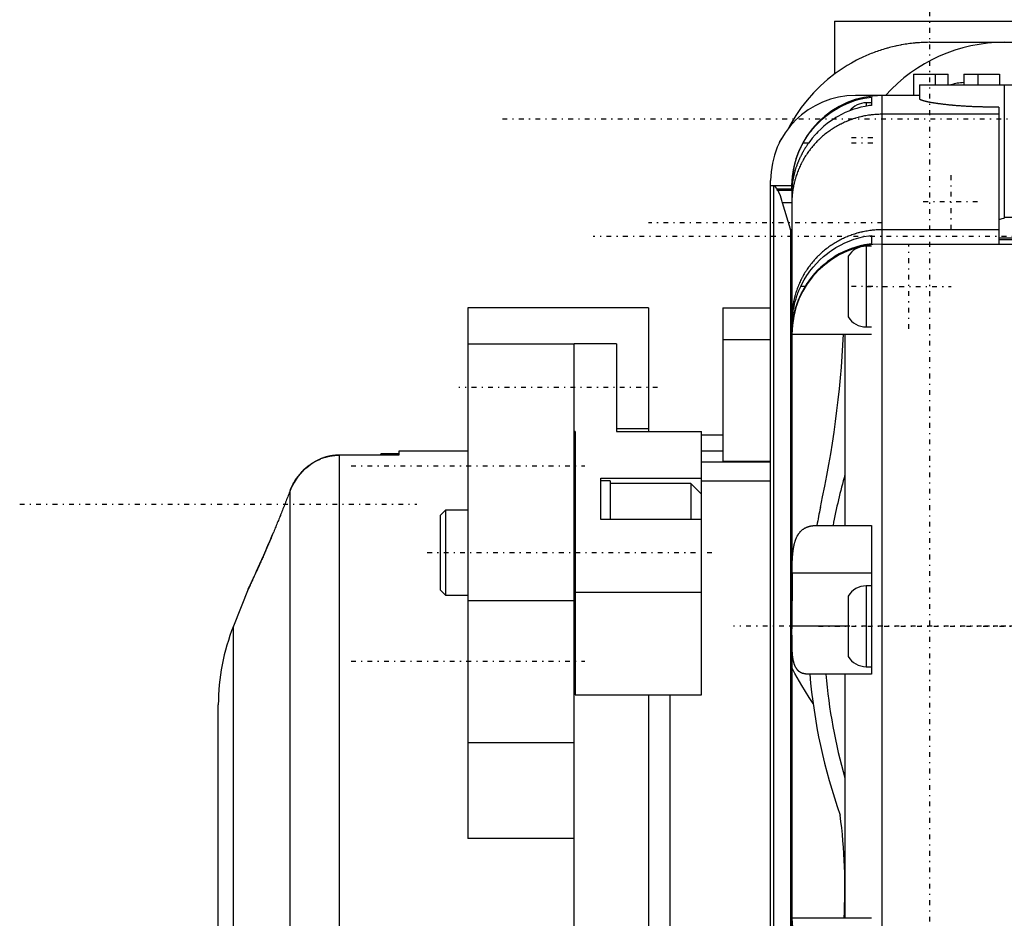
# Model space of a CAD drawing. Extents: x -128 to 128, y -5 to 816.
# Tile 6 of 11: x -128 to -35, y 652 to 737. Entities that reach past the tile are written whole.
import ezdxf

# ---------------------------------------------------------------- set-up
doc = ezdxf.new("R2010")
doc.units = 0
doc.linetypes.add('CENTER', pattern=[1.5, 0.45, -0.5, 0.05, -0.5])
doc.layers.add('AM_0', color=7, linetype='CONTINUOUS')
doc.layers.add('AM_7', color=7, linetype='CENTER')

msp = doc.modelspace()

# ---------------------------------------------------------------- linework, layer by layer
at = {"layer": 'AM_0', "color": 7, "linetype": 'CONTINUOUS'}
for p, q in [((-51, 737), (-51, 732)), ((-51, 737), (-33, 737)), ((-42, 735), (-29.5, 735)), ((-43.541, 732), (-43.541, 730)), ((-43.541, 732), (-40.3, 732)), ((-41.521, 732), (-41.521, 731)), ((-40.3, 731), (-40.3, 732)), ((-38.8, 732), (-35.459, 732)), ((-38.8, 732), (-38.8, 731)), ((-37.479, 732), (-37.479, 731)), ((-35.459, 732), (-35.459, 731)), ((-42.986, 731), (27.986, 731)), ((-42.986, 731), (-42.986, 729.659)), ((-35, 731), (-35, 718.448)), ((-42.986, 730), (-49, 730)), ((-47.5, 729.847), (-47.5, 729.065)), ((-42.986, 729.986), (-46.5, 729.986)), ((-46.5, 630.014), (-46.5, 729.986)), ((-47.5, 729.3), (-48, 729.3)), ((-48, 729.3), (-48, 728.992)), ((-35.5, 728.9), (-35.5, 715.989)), ((-35.5, 728.223), (-46.5, 728.223)), ((-53.44, 725.5), (-53.947, 725.5)), ((-57, 638), (-57, 722)), ((-55, 721.486), (-57, 721.486)), ((-56.696, 721.476), (-57, 721.476)), ((-56.696, 638.524), (-56.696, 721.476)), ((-55, 721.486), (-55, 721.202)), ((-56.394, 721.202), (-55, 721.202)), ((-55, 721.032), (-56.296, 721.032)), ((-55, 721.032), (-55, 680)), ((-55.874, 719.878), (-55.875, 719.846)), ((-55, 719.878), (-55.874, 719.878)), ((-55.137, 717.414), (-55.874, 719.878)), ((-35, 718.524), (-16.6, 718.524)), ((-55.137, 717.414), (-55.137, 642.586)), ((-47.5, 716.815), (-47.5, 716.029)), ((-35.5, 717.346), (-46.5, 717.346)), ((-47.5, 715.8), (-48, 715.8)), ((-48, 715.8), (-48, 708.2)), ((-46.5, 716), (-35.5, 716)), ((-18.821, 716.55), (-35.5, 716.55)), ((-31, 716.39), (-35.5, 716.39)), ((-31, 716.388), (-35.5, 716.388)), ((-35.5, 715.989), (-31, 715.989)), ((-49.7, 714.854), (-49.7, 709.146)), ((-53.763, 712), (-54.169, 712)), ((-68.5, 710), (-85.5, 710)), ((-85.5, 710), (-85.5, 660.01)), ((-68.5, 710), (-68.5, 698.353)), ((-61.5, 710), (-57, 710)), ((-61.5, 710), (-61.5, 695.516)), ((-55, 707.5), (-47.5, 707.5)), ((-50, 707.5), (-50, 689.5)), ((-48, 708.2), (-47.5, 708.2)), ((-75.5, 706.569), (-85.5, 706.569)), ((-71.5, 706.616), (-75.5, 706.616)), ((-75.5, 590.95), (-75.5, 706.616)), ((-71.5, 706.616), (-71.5, 698.354)), ((-61.5, 707), (-57, 707)), ((-75.4, 698.354), (-75.5, 698.354)), ((-75.4, 698.354), (-75.4, 673.555)), ((-68.5, 698.596), (-71.5, 698.596)), ((-71.5, 698.354), (-63.5, 698.354)), ((-63.5, 673.555), (-63.5, 698.354)), ((-63.5, 698.04), (-61.5, 698.04)), ((-92, 696.25), (-93.646, 696.25)), ((-93.646, 696.25), (-93.646, 696.126)), ((-85.5, 696.5), (-92, 696.5)), ((-92, 696.5), (-92, 696.121)), ((-61.5, 696.5), (-63.5, 696.5)), ((-97.6, 646), (-97.6, 696.121)), ((-92, 696.121), (-97.6, 696.121)), ((-63.5, 695.495), (-57, 695.495)), ((-57, 695.516), (-61.5, 695.516)), ((-73, 693.939), (-63.5, 693.939)), ((-73, 690.051), (-73, 693.939)), ((-72.1, 693.691), (-73, 693.691)), ((-72.1, 693.691), (-72.1, 690.051)), ((-64.5, 693.441), (-72.1, 693.441)), ((-63.5, 692.441), (-64.5, 693.441)), ((-64.5, 693.441), (-64.5, 690.051)), ((-57, 693.657), (-63.5, 693.657)), ((-102.243, 646), (-102.243, 692.768)), ((-87.6, 690.941), (-88.1, 690.441)), ((-85.5, 690.941), (-87.6, 690.941)), ((-87.6, 690.941), (-87.6, 682.941)), ((-75.4, 690.941), (-75.5, 690.941)), ((-88.1, 690.441), (-88.1, 683.441)), ((-63.5, 690.051), (-73, 690.051)), ((-52.638, 689.5), (-47.5, 689.5)), ((-47.5, 689.5), (-47.5, 675.5)), ((-54.988, 685), (-55, 679.768)), ((-47.5, 685), (-54.988, 685)), ((-106.182, 683.5), (-107.572, 680.022)), ((-88.1, 683.441), (-87.6, 682.941)), ((-75.4, 683.229), (-63.5, 683.229)), ((-47.5, 683.8), (-48, 683.8)), ((-48, 683.8), (-48, 676.2)), ((-87.6, 682.941), (-85.5, 682.941)), ((-75.5, 682.387), (-85.5, 682.387)), ((-75.5, 682.941), (-75.4, 682.941)), ((-49.7, 682.854), (-49.7, 677.146)), ((-107.572, 517.548), (-107.572, 680.022)), ((-49.7, 680), (-55, 680)), ((-55, 679.176), (-55, 638.968)), ((-48, 676.2), (-47.5, 676.2)), ((-47.5, 675.5), (-53.505, 675.5)), ((-50, 675.5), (-50, 652.5)), ((-75.4, 673.555), (-63.5, 673.555)), ((-68.5, 673.555), (-68.5, 628.65)), ((-66.5, 673.555), (-66.5, 628.65)), ((-109, 289.9), (-109, 672.6)), ((-75.5, 669.022), (-85.5, 669.022)), ((-75.5, 660.01), (-85.5, 660.01)), ((-47.5, 652.5), (-55, 652.5))]:
    msp.add_line(p, q, dxfattribs=at)
for points in [[(-42, 735, 0), (-42.076, 735, 0), (-42.227, 734.998, 0), (-42.379, 734.995, 0), (-42.455, 734.993, 0), (-42.53, 734.991, 0), (-42.682, 734.984, 0), (-42.833, 734.977, 0), (-42.985, 734.968, 0), (-43.136, 734.957, 0), (-43.287, 734.945, 0), (-43.362, 734.938, 0), (-43.438, 734.931, 0), (-43.589, 734.916, 0), (-43.739, 734.899, 0), (-43.89, 734.88, 0), (-44.04, 734.861, 0), (-44.19, 734.839, 0), (-44.265, 734.828, 0), (-44.34, 734.816, 0), (-44.489, 734.792, 0), (-44.639, 734.766, 0), (-44.713, 734.753, 0), (-44.788, 734.739, 0), (-44.937, 734.71, 0), (-45.085, 734.679, 0), (-45.159, 734.664, 0), (-45.233, 734.647, 0), (-45.381, 734.614, 0), (-45.529, 734.579, 0), (-45.676, 734.543, 0), (-45.823, 734.505, 0), (-45.969, 734.465, 0), (-46.042, 734.445, 0), (-46.115, 734.425, 0), (-46.26, 734.382, 0), (-46.406, 734.338, 0), (-46.55, 734.293, 0), (-46.694, 734.246, 0), (-46.838, 734.198, 0), (-46.91, 734.174, 0), (-46.981, 734.149, 0), (-47.124, 734.098, 0), (-47.266, 734.045, 0), (-47.408, 733.991, 0), (-47.549, 733.936, 0), (-47.69, 733.879, 0), (-47.76, 733.85, 0), (-47.83, 733.821, 0), (-47.969, 733.761, 0), (-48.108, 733.7, 0), (-48.246, 733.638, 0), (-48.383, 733.574, 0), (-48.52, 733.509, 0), (-48.588, 733.476, 0), (-48.656, 733.442, 0), (-48.792, 733.374, 0), (-48.927, 733.305, 0), (-49.393, 733.052, 0), (-49.785, 732.822, 0), (-50.17, 732.58, 0), (-50.917, 732.062, 0), (-51.632, 731.499, 0), (-52.311, 730.894, 0), (-52.952, 730.25, 0), (-53.553, 729.567, 0), (-53.838, 729.213, 0), (-54.111, 728.85, 0), (-54.625, 728.099, 0), (-55.093, 727.32, 0), (-55.309, 726.919, 0)], [(-53.947, 725.5, 0), (-53.835, 725.698, 0), (-53.593, 726.087, 0), (-53.33, 726.463, 0), (-53.192, 726.644, 0), (-53.05, 726.82, 0), (-52.759, 727.155, 0), (-52.461, 727.463, 0), (-52.145, 727.759, 0), (-51.803, 728.048, 0), (-51.439, 728.323, 0), (-51.25, 728.454, 0), (-51.058, 728.58, 0), (-50.666, 728.814, 0), (-50.269, 729.024, 0), (-49.873, 729.208, 0), (-49.477, 729.367, 0), (-49.06, 729.511, 0), (-48.844, 729.576, 0), (-48.624, 729.636, 0), (-48.178, 729.739, 0), (-47.726, 729.817, 0), (-47.5, 729.847, 0)], [(-35.5, 728.9, 0), (-35.55, 728.9, 0), (-35.65, 728.899, 0), (-35.75, 728.898, 0), (-35.8, 728.898, 0), (-35.85, 728.898, 0), (-35.949, 728.898, 0), (-36.047, 728.898, 0), (-36.146, 728.898, 0), (-36.246, 728.898, 0), (-36.346, 728.899, 0), (-36.396, 728.899, 0), (-36.446, 728.9, 0), (-36.546, 728.901, 0), (-36.647, 728.902, 0), (-36.748, 728.904, 0), (-36.849, 728.905, 0), (-36.95, 728.907, 0), (-37.001, 728.908, 0), (-37.052, 728.91, 0), (-37.153, 728.912, 0), (-37.254, 728.915, 0), (-37.305, 728.916, 0), (-37.356, 728.918, 0), (-37.457, 728.921, 0), (-37.558, 728.924, 0), (-37.608, 728.926, 0), (-37.659, 728.927, 0), (-37.759, 728.931, 0), (-37.86, 728.935, 0), (-37.96, 728.939, 0), (-38.06, 728.944, 0), (-38.159, 728.948, 0), (-38.209, 728.951, 0), (-38.258, 728.953, 0), (-38.357, 728.958, 0), (-38.455, 728.964, 0), (-38.553, 728.969, 0), (-38.65, 728.975, 0), (-38.746, 728.98, 0), (-38.794, 728.983, 0), (-38.842, 728.986, 0), (-38.937, 728.993, 0), (-39.031, 728.999, 0), (-39.125, 729.006, 0), (-39.218, 729.012, 0), (-39.31, 729.019, 0), (-39.356, 729.023, 0), (-39.401, 729.026, 0), (-39.492, 729.033, 0), (-39.581, 729.041, 0), (-39.67, 729.048, 0), (-39.758, 729.056, 0), (-39.844, 729.064, 0), (-39.887, 729.068, 0), (-39.93, 729.072, 0), (-40.015, 729.08, 0), (-40.098, 729.088, 0), (-40.181, 729.096, 0), (-40.262, 729.104, 0), (-40.342, 729.113, 0), (-40.382, 729.117, 0), (-40.421, 729.121, 0), (-40.499, 729.13, 0), (-40.576, 729.139, 0), (-40.614, 729.143, 0), (-40.651, 729.147, 0), (-40.725, 729.156, 0), (-40.798, 729.165, 0), (-40.834, 729.169, 0), (-40.87, 729.174, 0), (-40.94, 729.183, 0), (-41.009, 729.192, 0), (-41.078, 729.201, 0), (-41.145, 729.21, 0), (-41.212, 729.219, 0), (-41.246, 729.224, 0), (-41.279, 729.229, 0), (-41.344, 729.238, 0), (-41.409, 729.248, 0), (-41.472, 729.258, 0), (-41.535, 729.267, 0), (-41.597, 729.277, 0), (-41.627, 729.282, 0), (-41.658, 729.287, 0), (-41.717, 729.297, 0), (-41.776, 729.307, 0), (-41.833, 729.317, 0), (-41.89, 729.327, 0), (-41.945, 729.337, 0), (-41.972, 729.342, 0), (-41.999, 729.347, 0), (-42.051, 729.358, 0), (-42.103, 729.368, 0), (-42.153, 729.378, 0), (-42.202, 729.388, 0), (-42.249, 729.399, 0), (-42.273, 729.404, 0), (-42.295, 729.409, 0), (-42.34, 729.419, 0), (-42.384, 729.429, 0), (-42.426, 729.439, 0), (-42.466, 729.449, 0), (-42.506, 729.46, 0), (-42.525, 729.465, 0), (-42.543, 729.47, 0), (-42.58, 729.48, 0), (-42.614, 729.49, 0), (-42.631, 729.495, 0), (-42.648, 729.5, 0), (-42.68, 729.509, 0), (-42.71, 729.519, 0), (-42.724, 729.524, 0), (-42.739, 729.529, 0), (-42.766, 729.539, 0), (-42.792, 729.548, 0), (-42.816, 729.558, 0), (-42.839, 729.567, 0), (-42.86, 729.576, 0), (-42.87, 729.581, 0), (-42.88, 729.586, 0), (-42.898, 729.595, 0), (-42.915, 729.604, 0), (-42.93, 729.613, 0), (-42.944, 729.621, 0), (-42.956, 729.63, 0), (-42.961, 729.634, 0), (-42.966, 729.639, 0), (-42.975, 729.647, 0), (-42.983, 729.655, 0), (-42.986, 729.659, 0)], [(-47.5, 729.065, 0), (-47.7, 729.039, 0), (-48.1, 728.972, 0), (-48.498, 728.885, 0), (-48.694, 728.834, 0), (-48.887, 728.78, 0), (-49.264, 728.659, 0), (-49.626, 728.524, 0), (-49.973, 728.376, 0), (-50.324, 728.208, 0), (-50.675, 728.019, 0), (-50.85, 727.917, 0), (-51.022, 727.81, 0), (-51.361, 727.584, 0), (-51.686, 727.343, 0), (-51.996, 727.091, 0), (-52.287, 726.83, 0), (-52.557, 726.565, 0), (-52.689, 726.427, 0), (-52.819, 726.284, 0), (-53.075, 725.983, 0), (-53.321, 725.665, 0), (-53.44, 725.5, 0)], [(-46.5, 728.223, 0), (-46.562, 728.223, 0), (-46.685, 728.222, 0), (-46.809, 728.218, 0), (-46.871, 728.216, 0), (-46.933, 728.213, 0), (-47.056, 728.206, 0), (-47.179, 728.197, 0), (-47.302, 728.186, 0), (-47.425, 728.174, 0), (-47.548, 728.16, 0), (-47.609, 728.152, 0), (-47.671, 728.144, 0), (-47.793, 728.126, 0), (-47.915, 728.107, 0), (-48.037, 728.086, 0), (-48.158, 728.063, 0), (-48.279, 728.039, 0), (-48.34, 728.026, 0), (-48.4, 728.012, 0), (-48.52, 727.984, 0), (-48.64, 727.955, 0), (-48.7, 727.939, 0), (-48.76, 727.923, 0), (-48.879, 727.89, 0), (-48.997, 727.855, 0), (-49.056, 727.837, 0), (-49.115, 727.819, 0), (-49.232, 727.781, 0), (-49.349, 727.741, 0), (-49.465, 727.699, 0), (-49.581, 727.656, 0), (-49.696, 727.611, 0), (-49.753, 727.588, 0), (-49.81, 727.565, 0), (-49.923, 727.517, 0), (-50.036, 727.467, 0), (-50.148, 727.416, 0), (-50.259, 727.363, 0), (-50.37, 727.308, 0), (-50.425, 727.281, 0), (-50.48, 727.252, 0), (-50.588, 727.195, 0), (-50.696, 727.136, 0), (-50.803, 727.075, 0), (-50.91, 727.013, 0), (-51.015, 726.949, 0), (-51.067, 726.917, 0), (-51.119, 726.884, 0), (-51.222, 726.817, 0), (-51.325, 726.749, 0), (-51.426, 726.679, 0), (-51.526, 726.608, 0), (-51.625, 726.536, 0), (-51.674, 726.499, 0), (-51.723, 726.462, 0), (-51.82, 726.387, 0), (-51.916, 726.31, 0), (-52.011, 726.232, 0), (-52.104, 726.153, 0), (-52.197, 726.072, 0), (-52.243, 726.031, 0), (-52.288, 725.99, 0), (-52.378, 725.907, 0), (-52.467, 725.822, 0), (-52.51, 725.779, 0), (-52.554, 725.736, 0), (-52.64, 725.649, 0), (-52.725, 725.561, 0), (-52.767, 725.516, 0), (-52.808, 725.471, 0), (-52.891, 725.381, 0), (-52.971, 725.289, 0), (-53.051, 725.196, 0), (-53.129, 725.102, 0), (-53.206, 725.007, 0), (-53.244, 724.958, 0), (-53.281, 724.91, 0), (-53.355, 724.813, 0), (-53.427, 724.714, 0), (-53.498, 724.615, 0), (-53.567, 724.515, 0), (-53.635, 724.413, 0), (-53.669, 724.362, 0), (-53.702, 724.311, 0), (-53.767, 724.208, 0), (-53.83, 724.103, 0), (-53.892, 723.998, 0), (-53.952, 723.892, 0), (-54.011, 723.785, 0), (-54.04, 723.732, 0), (-54.068, 723.678, 0), (-54.123, 723.569, 0), (-54.177, 723.46, 0), (-54.23, 723.35, 0), (-54.28, 723.239, 0), (-54.329, 723.128, 0), (-54.353, 723.072, 0), (-54.376, 723.016, 0), (-54.422, 722.903, 0), (-54.466, 722.789, 0), (-54.508, 722.675, 0), (-54.549, 722.561, 0), (-54.588, 722.445, 0), (-54.607, 722.388, 0), (-54.625, 722.33, 0), (-54.66, 722.213, 0), (-54.694, 722.097, 0), (-54.71, 722.038, 0), (-54.726, 721.979, 0), (-54.756, 721.862, 0), (-54.785, 721.744, 0), (-54.799, 721.684, 0), (-54.812, 721.625, 0), (-54.837, 721.506, 0), (-54.86, 721.387, 0), (-54.881, 721.268, 0), (-54.901, 721.148, 0), (-54.919, 721.028, 0), (-54.927, 720.967, 0), (-54.935, 720.907, 0), (-54.949, 720.787, 0), (-54.962, 720.666, 0), (-54.973, 720.545, 0), (-54.982, 720.424, 0), (-54.989, 720.303, 0), (-54.992, 720.242, 0), (-54.994, 720.182, 0), (-54.998, 720.06, 0), (-55, 719.939, 0), (-55, 719.878, 0)], [(-56.157, 725.574, 0), (-56.121, 725.645, 0), (-56.047, 725.788, 0), (-55.968, 725.929, 0), (-55.928, 726, 0)], [(-53.44, 725.5, 0), (-53.458, 725.474, 0), (-53.494, 725.422, 0), (-53.53, 725.369, 0), (-53.548, 725.343, 0), (-53.565, 725.316, 0), (-53.6, 725.263, 0), (-53.635, 725.21, 0), (-53.669, 725.157, 0), (-53.703, 725.103, 0), (-53.737, 725.049, 0), (-53.753, 725.022, 0), (-53.77, 724.995, 0), (-53.803, 724.941, 0), (-53.835, 724.887, 0), (-53.867, 724.832, 0), (-53.898, 724.778, 0), (-53.93, 724.723, 0), (-53.945, 724.696, 0), (-53.96, 724.668, 0), (-53.99, 724.613, 0), (-54.02, 724.558, 0), (-54.035, 724.531, 0), (-54.05, 724.503, 0), (-54.078, 724.448, 0), (-54.107, 724.393, 0), (-54.121, 724.366, 0), (-54.135, 724.338, 0), (-54.162, 724.283, 0), (-54.189, 724.228, 0), (-54.216, 724.172, 0), (-54.242, 724.117, 0), (-54.268, 724.062, 0), (-54.281, 724.034, 0), (-54.293, 724.006, 0), (-54.318, 723.951, 0), (-54.342, 723.896, 0), (-54.366, 723.842, 0), (-54.389, 723.787, 0), (-54.412, 723.732, 0), (-54.423, 723.705, 0), (-54.434, 723.678, 0), (-54.455, 723.624, 0), (-54.477, 723.57, 0), (-54.497, 723.516, 0), (-54.518, 723.462, 0), (-54.537, 723.408, 0), (-54.547, 723.382, 0), (-54.557, 723.355, 0), (-54.575, 723.302, 0), (-54.594, 723.249, 0), (-54.612, 723.196, 0), (-54.629, 723.144, 0), (-54.646, 723.092, 0), (-54.654, 723.067, 0), (-54.662, 723.041, 0), (-54.678, 722.99, 0), (-54.693, 722.939, 0), (-54.708, 722.889, 0), (-54.722, 722.839, 0), (-54.736, 722.79, 0), (-54.743, 722.765, 0), (-54.75, 722.741, 0), (-54.763, 722.693, 0), (-54.775, 722.645, 0), (-54.781, 722.621, 0), (-54.787, 722.597, 0), (-54.799, 722.55, 0), (-54.81, 722.504, 0), (-54.816, 722.481, 0), (-54.821, 722.458, 0), (-54.831, 722.412, 0), (-54.841, 722.367, 0), (-54.851, 722.323, 0), (-54.86, 722.279, 0), (-54.869, 722.236, 0), (-54.873, 722.214, 0), (-54.877, 722.193, 0), (-54.885, 722.151, 0), (-54.893, 722.109, 0), (-54.9, 722.068, 0), (-54.907, 722.028, 0), (-54.914, 721.988, 0), (-54.917, 721.968, 0), (-54.92, 721.949, 0), (-54.926, 721.91, 0), (-54.932, 721.873, 0), (-54.937, 721.836, 0), (-54.942, 721.799, 0), (-54.947, 721.764, 0), (-54.95, 721.746, 0), (-54.952, 721.729, 0), (-54.956, 721.695, 0), (-54.96, 721.662, 0), (-54.964, 721.629, 0), (-54.967, 721.597, 0), (-54.97, 721.566, 0), (-54.972, 721.551, 0), (-54.973, 721.536, 0), (-54.976, 721.507, 0), (-54.979, 721.478, 0), (-54.981, 721.45, 0), (-54.983, 721.423, 0), (-54.985, 721.397, 0), (-54.986, 721.384, 0), (-54.987, 721.371, 0), (-54.989, 721.346, 0), (-54.99, 721.322, 0), (-54.991, 721.311, 0), (-54.992, 721.299, 0), (-54.993, 721.277, 0), (-54.994, 721.255, 0), (-54.994, 721.245, 0), (-54.995, 721.235, 0), (-54.996, 721.215, 0), (-54.997, 721.196, 0), (-54.997, 721.178, 0), (-54.998, 721.161, 0), (-54.998, 721.144, 0), (-54.998, 721.136, 0), (-54.999, 721.129, 0), (-54.999, 721.114, 0), (-54.999, 721.1, 0), (-55, 721.088, 0), (-55, 721.076, 0), (-55, 721.064, 0), (-55, 721.059, 0), (-55, 721.054, 0), (-55, 721.045, 0), (-55, 721.036, 0), (-55, 721.032, 0)], [(-55, 721.202, 0), (-55, 721.21, 0), (-55, 721.227, 0), (-55, 721.244, 0), (-55, 721.253, 0), (-55, 721.262, 0), (-55, 721.281, 0), (-55, 721.3, 0), (-55, 721.32, 0), (-54.999, 721.341, 0), (-54.999, 721.362, 0), (-54.999, 721.372, 0), (-54.999, 721.383, 0), (-54.998, 721.406, 0), (-54.998, 721.429, 0), (-54.998, 721.452, 0), (-54.997, 721.477, 0), (-54.997, 721.501, 0), (-54.996, 721.514, 0), (-54.996, 721.527, 0), (-54.995, 721.553, 0), (-54.994, 721.579, 0), (-54.994, 721.592, 0), (-54.993, 721.606, 0), (-54.992, 721.634, 0), (-54.991, 721.662, 0), (-54.991, 721.676, 0), (-54.99, 721.691, 0), (-54.989, 721.72, 0), (-54.987, 721.75, 0), (-54.986, 721.78, 0), (-54.984, 721.811, 0), (-54.982, 721.842, 0), (-54.982, 721.858, 0), (-54.981, 721.874, 0), (-54.978, 721.907, 0), (-54.976, 721.94, 0), (-54.974, 721.973, 0), (-54.971, 722.007, 0), (-54.969, 722.042, 0), (-54.967, 722.059, 0), (-54.966, 722.077, 0), (-54.963, 722.112, 0), (-54.96, 722.148, 0), (-54.956, 722.185, 0), (-54.953, 722.222, 0), (-54.949, 722.259, 0), (-54.947, 722.278, 0), (-54.945, 722.297, 0), (-54.941, 722.336, 0), (-54.936, 722.375, 0), (-54.932, 722.414, 0), (-54.927, 722.454, 0), (-54.922, 722.494, 0), (-54.919, 722.514, 0), (-54.916, 722.535, 0), (-54.911, 722.575, 0), (-54.905, 722.617, 0), (-54.899, 722.658, 0), (-54.892, 722.7, 0), (-54.886, 722.743, 0), (-54.882, 722.764, 0), (-54.879, 722.785, 0), (-54.872, 722.828, 0), (-54.864, 722.872, 0), (-54.861, 722.893, 0), (-54.857, 722.915, 0), (-54.849, 722.959, 0), (-54.84, 723.004, 0), (-54.836, 723.026, 0), (-54.832, 723.048, 0), (-54.823, 723.093, 0), (-54.814, 723.139, 0), (-54.804, 723.184, 0), (-54.794, 723.23, 0), (-54.784, 723.276, 0), (-54.779, 723.299, 0), (-54.774, 723.323, 0), (-54.763, 723.369, 0), (-54.752, 723.416, 0), (-54.74, 723.464, 0), (-54.728, 723.511, 0), (-54.716, 723.559, 0), (-54.71, 723.583, 0), (-54.704, 723.607, 0), (-54.691, 723.655, 0), (-54.677, 723.704, 0), (-54.664, 723.752, 0), (-54.65, 723.801, 0), (-54.635, 723.85, 0), (-54.628, 723.874, 0), (-54.621, 723.899, 0), (-54.606, 723.948, 0), (-54.59, 723.997, 0), (-54.574, 724.046, 0), (-54.558, 724.096, 0), (-54.542, 724.145, 0), (-54.533, 724.17, 0), (-54.525, 724.194, 0), (-54.508, 724.244, 0), (-54.49, 724.294, 0), (-54.472, 724.343, 0), (-54.454, 724.393, 0), (-54.435, 724.443, 0), (-54.426, 724.467, 0), (-54.416, 724.492, 0), (-54.397, 724.542, 0), (-54.377, 724.592, 0), (-54.367, 724.617, 0), (-54.357, 724.642, 0), (-54.336, 724.691, 0), (-54.315, 724.741, 0), (-54.305, 724.766, 0), (-54.294, 724.791, 0), (-54.272, 724.841, 0), (-54.25, 724.89, 0), (-54.228, 724.94, 0), (-54.205, 724.989, 0), (-54.182, 725.038, 0), (-54.171, 725.063, 0), (-54.159, 725.087, 0), (-54.135, 725.136, 0), (-54.111, 725.185, 0), (-54.087, 725.234, 0), (-54.062, 725.283, 0), (-54.037, 725.331, 0), (-54.025, 725.355, 0), (-54.012, 725.38, 0), (-53.986, 725.428, 0), (-53.96, 725.476, 0), (-53.947, 725.5, 0)], [(-56.394, 721.202, 0), (-56.444, 721.273, 0), (-56.545, 721.385, 0), (-56.646, 721.456, 0), (-56.696, 721.476, 0)], [(-56.324, 721, 0), (-56.326, 721, 0), (-56.33, 721.001, 0), (-56.334, 721.004, 0), (-56.336, 721.006, 0), (-56.338, 721.008, 0), (-56.342, 721.013, 0), (-56.346, 721.019, 0), (-56.35, 721.027, 0), (-56.354, 721.035, 0), (-56.358, 721.045, 0), (-56.36, 721.051, 0), (-56.362, 721.057, 0), (-56.365, 721.069, 0), (-56.369, 721.083, 0), (-56.373, 721.098, 0), (-56.377, 721.114, 0), (-56.381, 721.131, 0), (-56.383, 721.141, 0), (-56.385, 721.15, 0), (-56.388, 721.17, 0), (-56.392, 721.191, 0), (-56.394, 721.202, 0)], [(-56.296, 721.032, 0), (-56.301, 721.023, 0), (-56.31, 721.008, 0), (-56.32, 721.001, 0), (-56.324, 721, 0)], [(-55.875, 719.846, 0), (-55.944, 720.094, 0), (-56.085, 720.531, 0), (-56.225, 720.886, 0), (-56.296, 721.032, 0)], [(-35, 718.448, 0), (-35.079, 718.42, 0), (-35.244, 718.369, 0), (-35.414, 718.329, 0), (-35.5, 718.313, 0)], [(-55, 716.498, 0), (-55.004, 716.651, 0), (-55.034, 716.956, 0), (-55.095, 717.261, 0), (-55.137, 717.414, 0)], [(-46.5, 717.346, 0), (-46.562, 717.346, 0), (-46.686, 717.344, 0), (-46.81, 717.34, 0), (-46.872, 717.338, 0), (-46.933, 717.335, 0), (-47.057, 717.328, 0), (-47.18, 717.319, 0), (-47.303, 717.309, 0), (-47.426, 717.296, 0), (-47.549, 717.282, 0), (-47.61, 717.274, 0), (-47.671, 717.266, 0), (-47.793, 717.248, 0), (-47.915, 717.229, 0), (-48.037, 717.208, 0), (-48.158, 717.185, 0), (-48.279, 717.16, 0), (-48.339, 717.148, 0), (-48.399, 717.134, 0), (-48.52, 717.106, 0), (-48.639, 717.076, 0), (-48.699, 717.061, 0), (-48.759, 717.045, 0), (-48.877, 717.012, 0), (-48.996, 716.977, 0), (-49.055, 716.959, 0), (-49.114, 716.94, 0), (-49.231, 716.902, 0), (-49.348, 716.862, 0), (-49.464, 716.82, 0), (-49.58, 716.777, 0), (-49.695, 716.731, 0), (-49.753, 716.708, 0), (-49.81, 716.685, 0), (-49.924, 716.636, 0), (-50.037, 716.586, 0), (-50.149, 716.535, 0), (-50.26, 716.482, 0), (-50.37, 716.427, 0), (-50.425, 716.399, 0), (-50.48, 716.371, 0), (-50.589, 716.313, 0), (-50.697, 716.254, 0), (-50.804, 716.193, 0), (-50.91, 716.13, 0), (-51.015, 716.066, 0), (-51.067, 716.034, 0), (-51.119, 716.001, 0), (-51.222, 715.934, 0), (-51.324, 715.866, 0), (-51.425, 715.796, 0), (-51.525, 715.725, 0), (-51.624, 715.652, 0), (-51.673, 715.615, 0), (-51.722, 715.578, 0), (-51.819, 715.503, 0), (-51.915, 715.426, 0), (-52.01, 715.347, 0), (-52.103, 715.268, 0), (-52.196, 715.187, 0), (-52.242, 715.146, 0), (-52.287, 715.104, 0), (-52.377, 715.02, 0), (-52.466, 714.935, 0), (-52.51, 714.892, 0), (-52.554, 714.849, 0), (-52.64, 714.761, 0), (-52.725, 714.672, 0), (-52.767, 714.628, 0), (-52.809, 714.582, 0), (-52.891, 714.491, 0), (-52.972, 714.399, 0), (-53.051, 714.306, 0), (-53.129, 714.211, 0), (-53.206, 714.116, 0), (-53.243, 714.068, 0), (-53.281, 714.019, 0), (-53.355, 713.922, 0), (-53.427, 713.823, 0), (-53.498, 713.723, 0), (-53.567, 713.623, 0), (-53.635, 713.521, 0), (-53.668, 713.47, 0), (-53.701, 713.419, 0), (-53.766, 713.315, 0), (-53.829, 713.21, 0), (-53.891, 713.105, 0), (-53.951, 712.999, 0), (-54.01, 712.892, 0), (-54.039, 712.838, 0), (-54.067, 712.783, 0), (-54.123, 712.674, 0), (-54.177, 712.565, 0), (-54.229, 712.454, 0), (-54.28, 712.343, 0), (-54.329, 712.23, 0), (-54.353, 712.174, 0), (-54.376, 712.118, 0), (-54.422, 712.004, 0), (-54.466, 711.89, 0), (-54.508, 711.775, 0), (-54.549, 711.66, 0), (-54.588, 711.545, 0), (-54.607, 711.487, 0), (-54.625, 711.428, 0), (-54.66, 711.312, 0), (-54.694, 711.195, 0), (-54.71, 711.136, 0), (-54.726, 711.077, 0), (-54.756, 710.959, 0), (-54.785, 710.841, 0), (-54.798, 710.781, 0), (-54.811, 710.722, 0), (-54.836, 710.603, 0), (-54.86, 710.483, 0), (-54.881, 710.363, 0), (-54.901, 710.243, 0), (-54.919, 710.122, 0), (-54.927, 710.062, 0), (-54.935, 710.002, 0), (-54.949, 709.881, 0), (-54.962, 709.759, 0), (-54.973, 709.638, 0), (-54.982, 709.516, 0), (-54.989, 709.394, 0), (-54.992, 709.333, 0), (-54.994, 709.272, 0), (-54.998, 709.15, 0), (-55, 709.028, 0), (-55, 708.967, 0)], [(-54.169, 712, 0), (-54.065, 712.212, 0), (-53.835, 712.634, 0), (-53.579, 713.048, 0), (-53.442, 713.25, 0), (-53.299, 713.447, 0), (-53.001, 713.826, 0), (-52.69, 714.177, 0), (-52.372, 714.501, 0), (-52.027, 714.815, 0), (-51.656, 715.118, 0), (-51.461, 715.263, 0), (-51.261, 715.404, 0), (-50.85, 715.667, 0), (-50.43, 715.903, 0), (-50.009, 716.11, 0), (-49.591, 716.288, 0), (-49.153, 716.447, 0), (-48.926, 716.518, 0), (-48.694, 716.584, 0), (-48.22, 716.698, 0), (-47.74, 716.783, 0), (-47.5, 716.815, 0)], [(-47.5, 716.029, 0), (-47.716, 716.001, 0), (-48.147, 715.927, 0), (-48.575, 715.831, 0), (-48.785, 715.775, 0), (-48.992, 715.714, 0), (-49.395, 715.58, 0), (-49.777, 715.431, 0), (-50.153, 715.262, 0), (-50.533, 715.07, 0), (-50.91, 714.854, 0), (-51.095, 714.738, 0), (-51.278, 714.617, 0), (-51.634, 714.361, 0), (-51.972, 714.091, 0), (-52.288, 713.812, 0), (-52.58, 713.527, 0), (-52.862, 713.223, 0), (-53.001, 713.062, 0), (-53.137, 712.895, 0), (-53.401, 712.548, 0), (-53.647, 712.186, 0), (-53.763, 712, 0)], [(-53.763, 712, 0), (-53.846, 711.861, 0), (-54.004, 711.578, 0), (-54.09, 711.412, 0), (-54.114, 711.364, 0), (-54.138, 711.316, 0), (-54.15, 711.292, 0), (-54.161, 711.268, 0), (-54.184, 711.22, 0), (-54.207, 711.172, 0), (-54.218, 711.148, 0), (-54.229, 711.124, 0), (-54.252, 711.076, 0), (-54.273, 711.027, 0), (-54.284, 711.003, 0), (-54.295, 710.979, 0), (-54.316, 710.931, 0), (-54.336, 710.882, 0), (-54.357, 710.834, 0), (-54.377, 710.786, 0), (-54.396, 710.738, 0), (-54.406, 710.714, 0), (-54.415, 710.69, 0), (-54.434, 710.642, 0), (-54.453, 710.594, 0), (-54.471, 710.546, 0), (-54.489, 710.498, 0), (-54.506, 710.45, 0), (-54.515, 710.426, 0), (-54.523, 710.402, 0), (-54.54, 710.354, 0), (-54.557, 710.307, 0), (-54.573, 710.259, 0), (-54.588, 710.212, 0), (-54.604, 710.165, 0), (-54.611, 710.141, 0), (-54.619, 710.117, 0), (-54.633, 710.07, 0), (-54.648, 710.024, 0), (-54.662, 709.977, 0), (-54.675, 709.931, 0), (-54.689, 709.885, 0), (-54.695, 709.862, 0), (-54.702, 709.839, 0), (-54.714, 709.793, 0), (-54.726, 709.748, 0), (-54.738, 709.703, 0), (-54.75, 709.658, 0), (-54.761, 709.614, 0), (-54.766, 709.592, 0), (-54.772, 709.57, 0), (-54.782, 709.526, 0), (-54.793, 709.482, 0), (-54.798, 709.46, 0), (-54.803, 709.439, 0), (-54.812, 709.396, 0), (-54.821, 709.353, 0), (-54.826, 709.332, 0), (-54.83, 709.311, 0), (-54.839, 709.269, 0), (-54.848, 709.227, 0), (-54.856, 709.185, 0), (-54.864, 709.144, 0), (-54.871, 709.104, 0), (-54.875, 709.083, 0), (-54.878, 709.063, 0), (-54.885, 709.023, 0), (-54.892, 708.983, 0), (-54.899, 708.944, 0), (-54.905, 708.905, 0), (-54.911, 708.866, 0), (-54.914, 708.847, 0), (-54.917, 708.828, 0), (-54.922, 708.79, 0), (-54.927, 708.753, 0), (-54.933, 708.716, 0), (-54.937, 708.68, 0), (-54.942, 708.644, 0), (-54.944, 708.626, 0), (-54.946, 708.609, 0), (-54.95, 708.574, 0), (-54.954, 708.539, 0), (-54.958, 708.505, 0), (-54.961, 708.472, 0), (-54.965, 708.439, 0), (-54.966, 708.422, 0), (-54.968, 708.406, 0), (-54.971, 708.374, 0), (-54.973, 708.343, 0), (-54.976, 708.312, 0), (-54.978, 708.282, 0), (-54.981, 708.252, 0), (-54.982, 708.237, 0), (-54.983, 708.222, 0), (-54.985, 708.193, 0), (-54.987, 708.165, 0), (-54.987, 708.151, 0), (-54.988, 708.137, 0), (-54.99, 708.11, 0), (-54.991, 708.083, 0), (-54.992, 708.07, 0), (-54.992, 708.057, 0), (-54.994, 708.032, 0), (-54.995, 708.007, 0), (-54.996, 707.982, 0), (-54.996, 707.958, 0), (-54.997, 707.935, 0), (-54.997, 707.923, 0), (-54.998, 707.912, 0), (-54.998, 707.89, 0), (-54.999, 707.868, 0), (-54.999, 707.847, 0), (-54.999, 707.827, 0), (-55, 707.807, 0), (-55, 707.797, 0), (-55, 707.788, 0), (-55, 707.769, 0), (-55, 707.751, 0), (-55, 707.742, 0)], [(-55, 708.043, 0), (-55, 708.111, 0), (-54.998, 708.256, 0), (-54.994, 708.416, 0), (-54.991, 708.501, 0), (-54.988, 708.589, 0), (-54.977, 708.775, 0), (-54.962, 708.972, 0), (-54.943, 709.18, 0), (-54.917, 709.398, 0), (-54.885, 709.626, 0), (-54.867, 709.743, 0), (-54.846, 709.862, 0), (-54.8, 710.104, 0), (-54.745, 710.35, 0), (-54.682, 710.6, 0), (-54.609, 710.854, 0), (-54.528, 711.11, 0), (-54.483, 711.239, 0), (-54.437, 711.367, 0), (-54.336, 711.622, 0), (-54.227, 711.875, 0), (-54.169, 712, 0)], [(-97.6, 696.121, 0), (-97.628, 696.121, 0), (-97.685, 696.121, 0), (-97.741, 696.119, 0), (-97.769, 696.118, 0), (-97.797, 696.117, 0), (-97.853, 696.114, 0), (-97.91, 696.111, 0), (-97.965, 696.107, 0), (-98.021, 696.102, 0), (-98.077, 696.096, 0), (-98.105, 696.093, 0), (-98.133, 696.09, 0), (-98.188, 696.083, 0), (-98.244, 696.076, 0), (-98.299, 696.068, 0), (-98.354, 696.059, 0), (-98.409, 696.049, 0), (-98.436, 696.044, 0), (-98.464, 696.039, 0), (-98.519, 696.028, 0), (-98.573, 696.017, 0), (-98.601, 696.011, 0), (-98.628, 696.004, 0), (-98.682, 695.991, 0), (-98.736, 695.978, 0), (-98.763, 695.971, 0), (-98.79, 695.964, 0), (-98.844, 695.949, 0), (-98.897, 695.934, 0), (-98.95, 695.918, 0), (-99.003, 695.901, 0), (-99.055, 695.884, 0), (-99.082, 695.875, 0), (-99.108, 695.867, 0), (-99.16, 695.848, 0), (-99.211, 695.829, 0), (-99.263, 695.81, 0), (-99.314, 695.79, 0), (-99.365, 695.769, 0), (-99.39, 695.759, 0), (-99.416, 695.748, 0), (-99.466, 695.726, 0), (-99.516, 695.704, 0), (-99.689, 695.622, 0), (-99.978, 695.465, 0), (-100.257, 695.288, 0), (-100.393, 695.193, 0), (-100.526, 695.093, 0), (-100.784, 694.878, 0), (-101.029, 694.646, 0), (-101.261, 694.397, 0), (-101.478, 694.131, 0), (-101.68, 693.851, 0), (-101.774, 693.705, 0), (-101.864, 693.557, 0), (-102.03, 693.25, 0), (-102.118, 693.065, 0), (-102.142, 693.012, 0), (-102.165, 692.958, 0), (-102.177, 692.931, 0), (-102.188, 692.904, 0), (-102.21, 692.85, 0), (-102.232, 692.795, 0), (-102.243, 692.768, 0)], [(-102.243, 692.768, 0), (-102.198, 692.88, 0), (-102.101, 693.102, 0), (-101.995, 693.318, 0), (-101.939, 693.424, 0), (-101.88, 693.528, 0), (-101.756, 693.733, 0), (-101.625, 693.931, 0), (-101.485, 694.122, 0), (-101.337, 694.307, 0), (-101.182, 694.485, 0), (-101.102, 694.571, 0), (-101.02, 694.655, 0), (-100.851, 694.818, 0), (-100.675, 694.973, 0), (-100.492, 695.119, 0), (-100.302, 695.257, 0), (-100.107, 695.387, 0), (-100.006, 695.448, 0), (-99.904, 695.507, 0), (-99.696, 695.618, 0), (-99.482, 695.719, 0), (-99.372, 695.766, 0)], [(-98.989, 695.906, 0), (-98.951, 695.918, 0), (-98.877, 695.94, 0), (-98.802, 695.961, 0), (-98.764, 695.971, 0), (-98.726, 695.98, 0), (-98.651, 695.999, 0), (-98.575, 696.016, 0), (-98.499, 696.032, 0), (-98.422, 696.047, 0), (-98.345, 696.06, 0), (-98.306, 696.066, 0), (-98.268, 696.072, 0), (-98.19, 696.083, 0), (-98.112, 696.092, 0), (-98.034, 696.101, 0), (-97.956, 696.107, 0), (-97.877, 696.113, 0), (-97.838, 696.115, 0), (-97.798, 696.117, 0), (-97.719, 696.12, 0), (-97.64, 696.121, 0), (-97.6, 696.121, 0)], [(-102.243, 692.768, 0), (-102.267, 692.704, 0), (-102.317, 692.577, 0), (-102.366, 692.45, 0), (-102.391, 692.386, 0), (-102.415, 692.322, 0), (-102.465, 692.195, 0), (-102.515, 692.067, 0), (-102.565, 691.94, 0), (-102.614, 691.813, 0), (-102.664, 691.687, 0), (-102.689, 691.624, 0), (-102.714, 691.56, 0), (-102.764, 691.435, 0), (-102.813, 691.309, 0), (-102.863, 691.185, 0), (-102.912, 691.06, 0), (-102.961, 690.937, 0), (-102.986, 690.876, 0), (-103.01, 690.814, 0), (-103.059, 690.693, 0), (-103.107, 690.572, 0), (-103.132, 690.512, 0), (-103.156, 690.452, 0), (-103.204, 690.333, 0), (-103.251, 690.216, 0), (-103.275, 690.157, 0), (-103.299, 690.098, 0), (-103.347, 689.98, 0), (-103.395, 689.861, 0), (-103.444, 689.742, 0), (-103.493, 689.623, 0), (-103.542, 689.503, 0), (-103.566, 689.444, 0), (-103.591, 689.384, 0), (-103.64, 689.265, 0), (-103.689, 689.145, 0), (-103.739, 689.026, 0), (-103.788, 688.907, 0), (-103.838, 688.788, 0), (-103.862, 688.729, 0), (-103.887, 688.67, 0), (-103.937, 688.552, 0), (-103.986, 688.434, 0), (-104.035, 688.317, 0), (-104.084, 688.2, 0), (-104.133, 688.085, 0), (-104.158, 688.027, 0), (-104.182, 687.969, 0), (-104.231, 687.855, 0), (-104.279, 687.741, 0), (-104.327, 687.628, 0), (-104.375, 687.517, 0), (-104.423, 687.406, 0), (-104.447, 687.35, 0), (-104.47, 687.296, 0), (-104.517, 687.187, 0), (-104.564, 687.079, 0), (-104.61, 686.972, 0), (-104.656, 686.867, 0), (-104.701, 686.763, 0), (-104.724, 686.711, 0), (-104.746, 686.66, 0), (-104.79, 686.559, 0), (-104.834, 686.459, 0), (-104.856, 686.409, 0), (-104.878, 686.36, 0), (-104.92, 686.263, 0), (-104.963, 686.167, 0), (-104.983, 686.12, 0), (-105.004, 686.073, 0), (-105.045, 685.981, 0), (-105.086, 685.89, 0), (-105.125, 685.801, 0), (-105.164, 685.713, 0), (-105.203, 685.627, 0), (-105.222, 685.585, 0), (-105.24, 685.543, 0), (-105.277, 685.461, 0), (-105.314, 685.381, 0), (-105.349, 685.302, 0), (-105.384, 685.224, 0), (-105.419, 685.148, 0), (-105.436, 685.11, 0), (-105.453, 685.072, 0), (-105.487, 684.997, 0), (-105.521, 684.924, 0), (-105.554, 684.851, 0), (-105.586, 684.78, 0), (-105.618, 684.711, 0), (-105.634, 684.677, 0), (-105.649, 684.643, 0), (-105.68, 684.576, 0), (-105.71, 684.511, 0), (-105.739, 684.448, 0), (-105.768, 684.386, 0), (-105.795, 684.326, 0), (-105.809, 684.297, 0), (-105.822, 684.268, 0), (-105.848, 684.212, 0), (-105.873, 684.158, 0), (-105.898, 684.105, 0), (-105.921, 684.055, 0), (-105.944, 684.007, 0), (-105.955, 683.984, 0), (-105.965, 683.961, 0), (-105.986, 683.917, 0), (-106.005, 683.875, 0), (-106.015, 683.855, 0), (-106.024, 683.835, 0), (-106.042, 683.797, 0), (-106.058, 683.762, 0), (-106.066, 683.745, 0), (-106.074, 683.729, 0), (-106.088, 683.698, 0), (-106.102, 683.669, 0), (-106.114, 683.643, 0), (-106.126, 683.619, 0), (-106.136, 683.597, 0), (-106.141, 683.587, 0), (-106.145, 683.577, 0), (-106.153, 683.56, 0), (-106.161, 683.545, 0), (-106.167, 683.532, 0), (-106.172, 683.521, 0), (-106.176, 683.513, 0), (-106.177, 683.509, 0), (-106.179, 683.507, 0), (-106.181, 683.502, 0), (-106.182, 683.5, 0), (-106.182, 683.5, 0)], [(-106.182, 683.5, 0), (-106.182, 683.5, 0), (-106.181, 683.501, 0), (-106.18, 683.503, 0), (-106.18, 683.505, 0), (-106.179, 683.506, 0), (-106.177, 683.51, 0), (-106.174, 683.516, 0), (-106.171, 683.522, 0), (-106.168, 683.529, 0), (-106.164, 683.538, 0), (-106.162, 683.542, 0), (-106.159, 683.547, 0), (-106.154, 683.558, 0), (-106.149, 683.57, 0), (-106.143, 683.583, 0), (-106.136, 683.597, 0), (-106.129, 683.612, 0), (-106.125, 683.62, 0), (-106.121, 683.628, 0), (-106.113, 683.645, 0), (-106.104, 683.664, 0), (-106.1, 683.674, 0), (-106.095, 683.684, 0), (-106.085, 683.704, 0), (-106.075, 683.726, 0), (-106.07, 683.737, 0), (-106.064, 683.749, 0), (-106.053, 683.773, 0), (-106.041, 683.798, 0), (-106.029, 683.824, 0), (-106.016, 683.852, 0), (-106.003, 683.88, 0), (-105.996, 683.895, 0), (-105.989, 683.91, 0), (-105.975, 683.94, 0), (-105.96, 683.972, 0), (-105.945, 684.004, 0), (-105.929, 684.038, 0), (-105.913, 684.072, 0), (-105.905, 684.09, 0), (-105.896, 684.108, 0), (-105.879, 684.145, 0), (-105.862, 684.182, 0), (-105.844, 684.221, 0), (-105.826, 684.26, 0), (-105.807, 684.301, 0), (-105.797, 684.321, 0), (-105.788, 684.342, 0), (-105.768, 684.385, 0), (-105.748, 684.428, 0), (-105.728, 684.472, 0), (-105.707, 684.516, 0), (-105.686, 684.562, 0), (-105.676, 684.585, 0), (-105.665, 684.609, 0), (-105.643, 684.656, 0), (-105.621, 684.704, 0), (-105.542, 684.877, 0), (-105.471, 685.032, 0), (-105.399, 685.192, 0), (-105.248, 685.526, 0), (-105.085, 685.891, 0), (-104.91, 686.285, 0), (-104.726, 686.706, 0), (-104.533, 687.151, 0), (-104.433, 687.381, 0), (-104.333, 687.616, 0), (-104.128, 688.097, 0), (-103.92, 688.59, 0), (-103.816, 688.84, 0)], [(-54.988, 685, 0), (-54.988, 685.035, 0), (-54.987, 685.106, 0), (-54.986, 685.177, 0), (-54.986, 685.213, 0), (-54.985, 685.248, 0), (-54.984, 685.319, 0), (-54.983, 685.389, 0), (-54.982, 685.46, 0), (-54.98, 685.53, 0), (-54.979, 685.601, 0), (-54.978, 685.636, 0), (-54.977, 685.671, 0), (-54.975, 685.741, 0), (-54.973, 685.811, 0), (-54.971, 685.881, 0), (-54.968, 685.95, 0), (-54.965, 686.019, 0), (-54.964, 686.054, 0), (-54.963, 686.088, 0), (-54.96, 686.157, 0), (-54.956, 686.225, 0), (-54.954, 686.259, 0), (-54.953, 686.293, 0), (-54.949, 686.361, 0), (-54.945, 686.428, 0), (-54.943, 686.461, 0), (-54.94, 686.495, 0), (-54.936, 686.561, 0), (-54.931, 686.627, 0), (-54.925, 686.693, 0), (-54.92, 686.758, 0), (-54.914, 686.823, 0), (-54.911, 686.855, 0), (-54.907, 686.887, 0), (-54.901, 686.951, 0), (-54.893, 687.014, 0), (-54.886, 687.077, 0), (-54.878, 687.139, 0), (-54.87, 687.201, 0), (-54.865, 687.231, 0), (-54.861, 687.262, 0), (-54.851, 687.322, 0), (-54.842, 687.382, 0), (-54.831, 687.441, 0), (-54.821, 687.5, 0), (-54.81, 687.558, 0), (-54.804, 687.586, 0), (-54.798, 687.615, 0), (-54.786, 687.671, 0), (-54.773, 687.726, 0), (-54.76, 687.781, 0), (-54.746, 687.835, 0), (-54.732, 687.888, 0), (-54.724, 687.915, 0), (-54.717, 687.941, 0), (-54.701, 687.993, 0), (-54.685, 688.044, 0), (-54.669, 688.094, 0), (-54.651, 688.143, 0), (-54.634, 688.192, 0), (-54.624, 688.216, 0), (-54.615, 688.239, 0), (-54.596, 688.286, 0), (-54.576, 688.332, 0), (-54.566, 688.355, 0), (-54.556, 688.378, 0), (-54.535, 688.422, 0), (-54.513, 688.466, 0), (-54.502, 688.487, 0), (-54.491, 688.508, 0), (-54.468, 688.55, 0), (-54.445, 688.591, 0), (-54.421, 688.631, 0), (-54.396, 688.67, 0), (-54.371, 688.707, 0), (-54.358, 688.726, 0), (-54.345, 688.744, 0), (-54.318, 688.781, 0), (-54.291, 688.816, 0), (-54.263, 688.85, 0), (-54.235, 688.883, 0), (-54.206, 688.915, 0), (-54.191, 688.931, 0), (-54.176, 688.947, 0), (-54.146, 688.977, 0), (-54.115, 689.007, 0), (-54.083, 689.036, 0), (-54.051, 689.063, 0), (-54.019, 689.09, 0), (-54.002, 689.103, 0), (-53.985, 689.116, 0), (-53.952, 689.141, 0), (-53.917, 689.165, 0), (-53.882, 689.188, 0), (-53.847, 689.21, 0), (-53.811, 689.231, 0), (-53.793, 689.241, 0), (-53.775, 689.252, 0), (-53.738, 689.271, 0), (-53.7, 689.29, 0), (-53.662, 689.307, 0), (-53.623, 689.324, 0), (-53.584, 689.341, 0), (-53.564, 689.348, 0), (-53.545, 689.356, 0), (-53.505, 689.37, 0), (-53.464, 689.384, 0), (-53.444, 689.39, 0), (-53.423, 689.397, 0), (-53.382, 689.408, 0), (-53.34, 689.42, 0), (-53.319, 689.425, 0), (-53.297, 689.43, 0), (-53.255, 689.44, 0), (-53.212, 689.449, 0), (-53.168, 689.457, 0), (-53.124, 689.464, 0), (-53.08, 689.471, 0), (-53.057, 689.474, 0), (-53.035, 689.477, 0), (-52.989, 689.482, 0), (-52.944, 689.487, 0), (-52.781, 689.497, 0), (-52.638, 689.5, 0)], [(-53.505, 675.5, 0), (-53.524, 675.5, 0), (-53.562, 675.501, 0), (-53.6, 675.502, 0), (-53.618, 675.503, 0), (-53.637, 675.504, 0), (-53.674, 675.507, 0), (-53.71, 675.511, 0), (-53.746, 675.515, 0), (-53.781, 675.521, 0), (-53.817, 675.527, 0), (-53.834, 675.53, 0), (-53.851, 675.534, 0), (-53.885, 675.541, 0), (-53.919, 675.55, 0), (-53.952, 675.559, 0), (-53.985, 675.569, 0), (-54.017, 675.58, 0), (-54.033, 675.586, 0), (-54.048, 675.592, 0), (-54.079, 675.604, 0), (-54.11, 675.618, 0), (-54.125, 675.625, 0), (-54.14, 675.632, 0), (-54.17, 675.647, 0), (-54.199, 675.663, 0), (-54.213, 675.672, 0), (-54.227, 675.68, 0), (-54.255, 675.698, 0), (-54.283, 675.717, 0), (-54.31, 675.737, 0), (-54.336, 675.757, 0), (-54.362, 675.779, 0), (-54.374, 675.79, 0), (-54.387, 675.801, 0), (-54.411, 675.824, 0), (-54.435, 675.849, 0), (-54.459, 675.874, 0), (-54.482, 675.9, 0), (-54.504, 675.927, 0), (-54.515, 675.941, 0), (-54.526, 675.955, 0), (-54.547, 675.984, 0), (-54.567, 676.013, 0), (-54.587, 676.044, 0), (-54.607, 676.076, 0), (-54.626, 676.108, 0), (-54.635, 676.125, 0), (-54.644, 676.142, 0), (-54.662, 676.176, 0), (-54.679, 676.211, 0), (-54.696, 676.247, 0), (-54.712, 676.284, 0), (-54.727, 676.322, 0), (-54.734, 676.341, 0), (-54.742, 676.36, 0), (-54.756, 676.399, 0), (-54.77, 676.44, 0), (-54.783, 676.481, 0), (-54.796, 676.523, 0), (-54.808, 676.565, 0), (-54.814, 676.587, 0), (-54.82, 676.609, 0), (-54.831, 676.653, 0), (-54.842, 676.699, 0), (-54.848, 676.722, 0), (-54.853, 676.745, 0), (-54.863, 676.792, 0), (-54.872, 676.839, 0), (-54.877, 676.864, 0), (-54.881, 676.888, 0), (-54.889, 676.937, 0), (-54.898, 676.987, 0), (-54.905, 677.038, 0), (-54.913, 677.089, 0), (-54.919, 677.141, 0), (-54.923, 677.167, 0), (-54.926, 677.194, 0), (-54.932, 677.247, 0), (-54.938, 677.301, 0), (-54.943, 677.355, 0), (-54.948, 677.411, 0), (-54.953, 677.466, 0), (-54.955, 677.494, 0), (-54.957, 677.523, 0), (-54.961, 677.579, 0), (-54.965, 677.637, 0), (-54.969, 677.695, 0), (-54.972, 677.753, 0), (-54.975, 677.813, 0), (-54.976, 677.842, 0), (-54.978, 677.872, 0), (-54.98, 677.932, 0), (-54.983, 677.993, 0), (-54.985, 678.054, 0), (-54.987, 678.116, 0), (-54.988, 678.178, 0), (-54.989, 678.209, 0), (-54.99, 678.241, 0), (-54.991, 678.304, 0), (-54.993, 678.367, 0), (-54.994, 678.431, 0), (-54.995, 678.495, 0), (-54.996, 678.56, 0), (-54.996, 678.592, 0), (-54.996, 678.624, 0), (-54.997, 678.689, 0), (-54.998, 678.755, 0), (-54.998, 678.787, 0), (-54.998, 678.82, 0), (-54.998, 678.886, 0), (-54.999, 678.952, 0), (-54.999, 678.985, 0), (-54.999, 679.019, 0), (-54.999, 679.085, 0), (-54.999, 679.152, 0), (-55, 679.219, 0), (-55, 679.286, 0), (-55, 679.353, 0), (-55, 679.387, 0), (-55, 679.421, 0), (-55, 679.489, 0), (-55, 679.556, 0), (-55, 679.624, 0), (-55, 679.692, 0), (-55, 679.761, 0), (-55, 679.795, 0), (-55, 679.829, 0), (-55, 679.897, 0), (-55, 679.966, 0), (-55, 680, 0)], [(-53.005, 672.742, 0), (-53.375, 673.295, 0), (-54.073, 674.416, 0), (-54.709, 675.55, 0), (-55.003, 676.118, 0)]]:
    msp.add_polyline3d(points, dxfattribs=at)
for centre, radius, start, end in [((-35, 720), 15, 90, 138.18969), ((-38.565, 725.96), 5.25, 92.56553, 106.2602), ((-49, 722), 8, 90, 180), ((-46.5, 721.486), 8.5, 90, 180), ((-48, 727.3), 2, 90, 141.34988), ((-46.5, 707.5), 8.5, 90, 180), ((-48, 713.8), 2, 90, 148.21167), ((-48, 710.2), 2, 211.78833, 270), ((-150, 712.59), 100, 347.6392, 357.08238), ((-89.961, 691.836), 5.75, 129.85955, 131.81981), ((0, 680), 52, 164.05763, 169.47338), ((0, 680), 53.5, 167.93428, 169.77174), ((-48, 681.8), 2, 90, 148.21167), ((-89, 672.6), 20, 158.21529, 180), ((-48, 678.2), 2, 211.78833, 270), ((0, 680), 53.5, 184.82497, 199.41078), ((0, 680), 52, 184.9645, 195.94237), ((-100, 655.46), 50, 356.60611, 7.77005), ((-46.5, 652.5), 8.5, 180, 270)]:
    msp.add_arc(centre, radius, start, end, dxfattribs=at)
at = {"layer": 'AM_7', "color": 4, "linetype": 'CENTER'}
for p, q in [((-42, 635.15), (-42, 741.85)), ((82.5, 727.764), (-82.5, 727.764)), ((-47.39, 726), (-49.81, 726)), ((-47.39, 725.5), (-49.81, 725.5)), ((-40, 717.375), (-40, 722.625)), ((-42.625, 720), (-37.375, 720)), ((-46.5, 718), (-68.5, 718)), ((73.7, 716.711), (-73.7, 716.711)), ((-44, 708.01), (-44, 715.99)), ((-47.39, 712), (-49.81, 712)), ((-47.99, 712), (-40.01, 712)), ((-67.65, 702.5), (-86.35, 702.5)), ((-96.5, 695.11), (-74.5, 695.11)), ((-127.7, 691.5), (-90.3, 691.5)), ((-89.33, 686.941), (-62.27, 686.941)), ((60.5, 680), (-60.5, 680)), ((-52.5, 680), (52.5, 680)), ((38, 680), (-38, 680)), ((-96.5, 676.72), (-74.5, 676.72))]:
    msp.add_line(p, q, dxfattribs=at)

doc.saveas('drawing.dxf')
